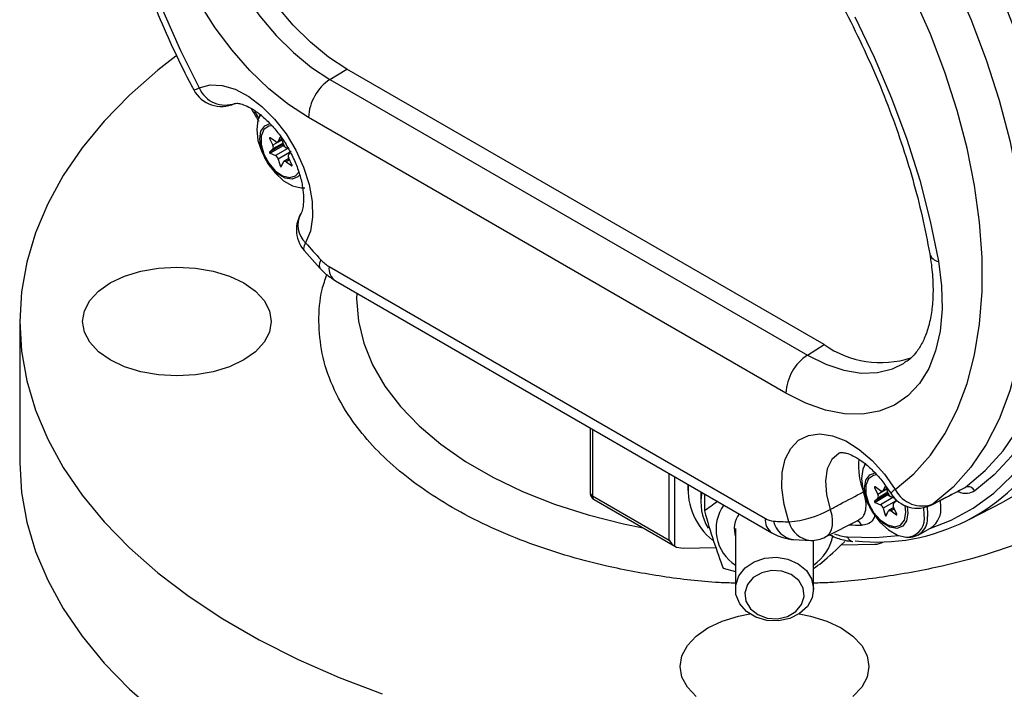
# Model space of a CAD drawing. Header units: inches. Extents: x -2.9 to 20, y -7.5 to 23.5.
# Tile 8 of 11: x 14 to 17.9, y 13 to 15.6. Entities that reach past the tile are written whole.
import ezdxf

# ---------------------------------------------------------------- set-up
doc = ezdxf.new("R2010")
doc.units = ezdxf.units.IN
doc.header["$MEASUREMENT"] = 0

msp = doc.modelspace()

# ---------------------------------------------------------------- linework, layer by layer
at = {"color": 7, "linetype": 'Continuous', "lineweight": 25}
for p, q in [((15.2471, 15.3928), (15.3138, 15.434)), ((17.2115, 14.3385), (15.3138, 15.434)), ((15.2471, 15.3928), (17.1448, 14.2973)), ((14.9468, 15.2657), (14.9643, 15.237)), ((14.9684, 15.2495), (14.9698, 15.2528)), ((17.0595, 14.146), (15.1618, 15.2415)), ((15.0106, 15.16), (15.0074, 15.1582)), ((15.0074, 15.1582), (15.0203, 15.1312)), ((15.0305, 15.1456), (15.0093, 15.161)), ((15.0568, 15.1522), (15.0203, 15.1312)), ((15.0393, 15.144), (15.0563, 15.1538)), ((15.0485, 15.1617), (15.0416, 15.1466)), ((15.0559, 15.1549), (15.0416, 15.1466)), ((15.0504, 15.1628), (15.0485, 15.1617)), ((15.0619, 15.1349), (15.055, 15.158)), ((15.0586, 15.1338), (15.0074, 15.1042)), ((15.0203, 15.1163), (15.0074, 15.1042)), ((15.0606, 15.1287), (15.0093, 15.0992)), ((15.0605, 15.1396), (15.0203, 15.1163)), ((15.0794, 15.1183), (15.0305, 15.0901)), ((15.0928, 15.1058), (15.0416, 15.0762)), ((15.0615, 15.1365), (15.0586, 15.1338)), ((15.0606, 15.1287), (15.0667, 15.1261)), ((15.0824, 15.117), (15.0731, 15.121)), ((15.0093, 15.0992), (15.0305, 15.0901)), ((15.0416, 15.0762), (15.0498, 15.0488)), ((15.084, 15.0785), (15.0642, 15.0671)), ((15.0865, 15.0732), (15.0731, 15.0655)), ((15.0833, 15.0948), (15.0903, 15.1014)), ((15.0962, 15.0529), (15.0833, 15.08)), ((15.0565, 15.0527), (15.0498, 15.0488)), ((15.0537, 15.0465), (15.0619, 15.0645)), ((15.0731, 15.0655), (15.0942, 15.0502)), ((15.0966, 15.0515), (15.0942, 15.0502)), ((15.1388, 14.9609), (15.1347, 14.9614)), ((15.1444, 14.7122), (15.2079, 14.6417)), ((15.2436, 14.6492), (16.9777, 13.6481)), ((15.2695, 14.592), (17.0036, 13.5909)), ((14.014, 14.4306), (14.014, 13.8693)), ((17.1448, 14.2973), (17.2115, 14.3385)), ((16.2811, 14.008), (16.2811, 13.75)), ((16.2902, 14.0027), (16.2902, 13.7372)), ((17.3726, 13.8616), (17.374, 13.8648)), ((16.5958, 13.5608), (16.5958, 13.8263)), ((16.6179, 13.5375), (16.6179, 13.8136)), ((16.67, 13.7835), (16.67, 13.7582)), ((17.4546, 13.7749), (17.4527, 13.7738)), ((16.2902, 13.7372), (16.5958, 13.5608)), ((16.721, 13.7541), (16.721, 13.7131)), ((16.7351, 13.7459), (16.7351, 13.6775)), ((17.4148, 13.7721), (17.4115, 13.7703)), ((17.4115, 13.7703), (17.4244, 13.7433)), ((17.4628, 13.7459), (17.4115, 13.7163)), ((17.4346, 13.7578), (17.4135, 13.7731)), ((17.4648, 13.7409), (17.4135, 13.7113)), ((17.4609, 13.7643), (17.4244, 13.7433)), ((17.4647, 13.7517), (17.4244, 13.7284)), ((17.4435, 13.7561), (17.4604, 13.7659)), ((17.4527, 13.7738), (17.4457, 13.7587)), ((17.4601, 13.767), (17.4457, 13.7587)), ((17.4661, 13.747), (17.4592, 13.7701)), ((17.4656, 13.7486), (17.4628, 13.7459)), ((17.4648, 13.7409), (17.4708, 13.7382)), ((17.6393, 13.7023), (17.7665, 13.7681)), ((17.766, 13.7693), (17.772, 13.7713)), ((16.2967, 13.7229), (16.6179, 13.5375)), ((17.4244, 13.7284), (17.4115, 13.7163)), ((17.4135, 13.7113), (17.4346, 13.7022)), ((17.4836, 13.7304), (17.4346, 13.7022)), ((17.497, 13.7179), (17.4457, 13.6883)), ((17.4919, 13.7269), (17.4772, 13.7331)), ((17.4874, 13.7069), (17.5002, 13.7189)), ((17.497, 13.7179), (17.4975, 13.7164)), ((17.5357, 13.6716), (17.5327, 13.6986)), ((17.6451, 13.7058), (17.6395, 13.7023)), ((17.6751, 13.6952), (17.6737, 13.718)), ((17.7881, 13.6429), (17.922, 13.7127)), ((17.4457, 13.6883), (17.454, 13.6609)), ((17.4607, 13.6648), (17.454, 13.6609)), ((17.4579, 13.6586), (17.4661, 13.6766)), ((17.4881, 13.6906), (17.4684, 13.6792)), ((17.4906, 13.6853), (17.4772, 13.6776)), ((17.4772, 13.6776), (17.4984, 13.6623)), ((17.5003, 13.665), (17.4874, 13.6921)), ((17.5007, 13.6636), (17.4984, 13.6623)), ((17.6091, 13.6623), (17.6068, 13.6908)), ((17.2164, 13.5741), (17.3501, 13.642)), ((16.8585, 13.6075), (16.8585, 13.3667)), ((17.5845, 13.5812), (17.6373, 13.6117)), ((17.0889, 13.5636), (17.1584, 13.5605)), ((17.1695, 13.3667), (17.1695, 13.5609)), ((17.2789, 13.5427), (17.4129, 13.5454)), ((17.324, 13.5561), (17.3246, 13.556)), ((16.6507, 13.53), (16.7806, 13.5326)), ((16.8099, 13.4498), (16.8585, 13.4363))]:
    msp.add_line(p, q, dxfattribs=at)
at = {"color": 7, "linetype": 'Continuous', "lineweight": 25, "flags": 128}
for points in [[(14.7278, 17.4674), (14.6537, 17.405), (14.5877, 17.331), (14.5301, 17.2461), (14.4815, 17.1507), (14.4422, 17.0457), (14.4125, 16.9317), (14.3925, 16.8097), (14.3825, 16.6804), (14.3825, 16.5448), (14.3925, 16.404), (14.4124, 16.2589), (14.4421, 16.1106), (14.4814, 15.9602), (14.53, 15.8087), (14.5875, 15.6573), (14.6535, 15.5071), (14.7276, 15.3592)], [(15.3138, 15.434), (15.241, 15.4818), (15.1696, 15.5404), (15.1009, 15.6085), (15.0362, 15.6849), (14.9768, 15.7682), (14.9237, 15.8567), (14.8781, 15.9488), (14.8407, 16.0428), (14.8123, 16.1369), (14.7934, 16.2292), (14.7843, 16.3181), (14.7853, 16.4018), (14.7963, 16.4788)], [(15.1618, 15.2415), (15.0826, 15.2931), (15.0047, 15.3556), (14.9293, 15.4279), (14.8578, 15.5089), (14.7912, 15.5972), (14.7306, 15.6914), (14.6772, 15.7901), (14.6316, 15.8914), (14.5947, 15.9939), (14.567, 16.0958), (14.5491, 16.1954), (14.5412, 16.2912), (14.5434, 16.3815), (14.5558, 16.4649)], [(14.7273, 16.4422), (14.7163, 16.3648), (14.7153, 16.2807), (14.7244, 16.1915), (14.7434, 16.0987), (14.7719, 16.0043), (14.8095, 15.9099), (14.8553, 15.8174), (14.9086, 15.7284), (14.9682, 15.6448), (15.0332, 15.568), (15.1022, 15.4996), (15.174, 15.4408), (15.2471, 15.3928)], [(17.8096, 16.0499), (17.8862, 15.898), (17.9551, 15.7438), (18.0157, 15.5884), (18.0677, 15.4326), (18.1107, 15.2776), (18.1445, 15.1243), (18.1687, 14.9738), (18.1834, 14.827), (18.1883, 14.685), (18.1834, 14.5486), (18.1688, 14.4187), (18.1445, 14.2962), (18.1108, 14.1819), (18.0678, 14.0765), (18.0158, 13.9807), (17.9552, 13.8952), (17.8864, 13.8205), (17.8098, 13.7571)], [(17.772, 13.7713), (17.8517, 13.8378), (17.9227, 13.9167), (17.9847, 14.0075), (18.037, 14.1095), (18.0793, 14.222), (18.1113, 14.3441), (18.1327, 14.4749), (18.1435, 14.6135), (18.1435, 14.7589), (18.1327, 14.9099), (18.1112, 15.0655), (18.0792, 15.2246), (18.0369, 15.3859), (17.9845, 15.5483), (17.9226, 15.7106), (17.8515, 15.8716), (17.7718, 16.0301)], [(17.6449, 15.9495), (17.7238, 15.7921), (17.794, 15.6322), (17.8553, 15.4711), (17.907, 15.31), (17.9488, 15.1499), (17.9805, 14.9921), (18.0017, 14.8376), (18.0124, 14.6877), (18.0124, 14.5435), (18.0017, 14.4059), (17.9805, 14.2759), (17.9489, 14.1546), (17.9071, 14.0428), (17.8554, 13.9413), (17.7942, 13.8509), (17.7239, 13.7722), (17.6451, 13.7058)], [(17.4937, 13.7623), (17.5678, 13.8248), (17.6338, 13.8987), (17.6913, 13.9837), (17.7399, 14.0791), (17.7792, 14.1841), (17.8089, 14.2981), (17.8288, 14.4202), (17.8388, 14.5495), (17.8388, 14.6851), (17.8288, 14.8259), (17.8088, 14.971), (17.7791, 15.1193), (17.7398, 15.2698), (17.6912, 15.4212), (17.6337, 15.5726), (17.5676, 15.7228), (17.4935, 15.8707)], [(17.3326, 15.6411), (17.4099, 15.4808), (17.479, 15.3184), (17.5395, 15.1551), (17.5909, 14.9919), (17.633, 14.8297), (17.6655, 14.6697)], [(17.6315, 13.6083), (17.716, 13.6405), (17.8041, 13.6881), (17.8851, 13.7477), (17.9584, 13.8188), (18.0237, 13.901), (18.0804, 13.9938), (18.1282, 14.0965), (18.1668, 14.2086), (18.196, 14.3293), (18.2156, 14.4578), (18.2253, 14.5933), (18.2253, 14.7349), (18.2154, 14.8817), (18.1958, 15.0328), (18.1665, 15.1872), (18.1278, 15.3439), (18.0799, 15.5019), (18.0345, 15.6302)], [(14.6344, 15.4852), (14.5631, 15.4294), (14.4507, 15.3305), (14.3503, 15.2274), (14.2624, 15.1206), (14.1872, 15.0106), (14.1252, 14.8979), (14.0767, 14.783), (14.0419, 14.6665), (14.021, 14.5488), (14.014, 14.4306)], [(14.7276, 15.3592), (14.7706, 15.3709), (14.819, 15.3691), (14.8708, 15.3537), (14.9242, 15.3255), (14.9769, 15.2854), (15.0269, 15.2351), (15.0724, 15.1766), (15.1115, 15.112), (15.1426, 15.044), (15.1646, 14.9751), (15.1766, 14.9081), (15.1782, 14.8456), (15.1693, 14.79), (15.1501, 14.7434)], [(14.9719, 15.2552), (14.961, 15.2315), (14.9559, 15.194), (14.961, 15.1506), (14.9757, 15.1048), (14.9989, 15.0605), (15.0287, 15.0212), (15.0627, 14.99), (15.0981, 14.9696), (15.1321, 14.9615), (15.1471, 14.9622)], [(15.1275, 15.0135), (15.1194, 15.005), (15.0966, 14.9961), (15.0686, 15.0005), (15.0387, 15.0177), (15.0107, 15.0456), (14.9879, 15.0809), (14.973, 15.1193), (14.9678, 15.1562), (14.973, 15.1871), (14.9879, 15.2083), (15.0096, 15.2171)], [(15.0171, 15.2085), (15.0037, 15.2068), (14.9839, 15.1932), (14.9734, 15.1677), (14.9734, 15.1339), (14.9839, 15.0962), (15.0037, 15.0598), (15.0299, 15.0296), (15.0591, 15.0096), (15.0873, 15.0026), (15.1107, 15.0095), (15.1238, 15.0243)], [(15.0093, 15.161), (15.0087, 15.1613), (15.0081, 15.1614), (15.0076, 15.1613), (15.0072, 15.161), (15.007, 15.1604), (15.0069, 15.1597), (15.0071, 15.159), (15.0074, 15.1582)], [(15.0416, 15.1466), (15.0408, 15.1453), (15.0398, 15.1443), (15.0385, 15.1437), (15.0371, 15.1434), (15.0355, 15.1434), (15.0339, 15.1438), (15.0322, 15.1446), (15.0305, 15.1456)], [(15.055, 15.158), (15.0545, 15.1593), (15.0537, 15.1605), (15.0528, 15.1616), (15.0518, 15.1624), (15.0507, 15.1628), (15.0498, 15.1628), (15.049, 15.1624), (15.0485, 15.1617)], [(15.0586, 15.1338), (15.0583, 15.1333), (15.0582, 15.1327), (15.0583, 15.132), (15.0585, 15.1312), (15.0589, 15.1304), (15.0594, 15.1297), (15.06, 15.1291), (15.0606, 15.1287)], [(15.0074, 15.1042), (15.0071, 15.1037), (15.0069, 15.1031), (15.007, 15.1024), (15.0072, 15.1016), (15.0076, 15.1008), (15.0081, 15.1001), (15.0087, 15.0995), (15.0093, 15.0992)], [(15.0619, 15.0645), (15.0627, 15.0658), (15.0638, 15.0668), (15.065, 15.0674), (15.0664, 15.0678), (15.068, 15.0677), (15.0696, 15.0673), (15.0714, 15.0665), (15.0731, 15.0655)], [(15.0498, 15.0488), (15.0501, 15.048), (15.0506, 15.0473), (15.0512, 15.0466), (15.0518, 15.0462), (15.0524, 15.0459), (15.0529, 15.0459), (15.0534, 15.0461), (15.0537, 15.0465)], [(15.0942, 15.0502), (15.0948, 15.0498), (15.0954, 15.0497), (15.0959, 15.0498), (15.0963, 15.0501), (15.0965, 15.0507), (15.0966, 15.0514), (15.0965, 15.0521), (15.0962, 15.0529)], [(15.1501, 14.7434), (15.1443, 14.7312), (15.142, 14.7213), (15.1432, 14.714), (15.1444, 14.7122)], [(15.2111, 14.6757), (15.206, 14.6627), (15.2044, 14.6519), (15.2063, 14.644), (15.2079, 14.6417)], [(14.264, 14.4306), (14.2712, 14.4729), (14.2925, 14.5135), (14.3272, 14.5509), (14.3738, 14.5837), (14.4306, 14.6106), (14.4955, 14.6306), (14.5658, 14.643), (14.639, 14.6471), (14.7121, 14.643), (14.7825, 14.6306), (14.8473, 14.6106), (14.9042, 14.5837), (14.9508, 14.5509), (14.9854, 14.5135), (15.0068, 14.4729), (15.014, 14.4306), (15.0068, 14.3884), (14.9854, 14.3478), (14.9508, 14.3104), (14.9042, 14.2776), (14.8473, 14.2506), (14.7825, 14.2306), (14.7121, 14.2183), (14.639, 14.2141), (14.5658, 14.2183), (14.4955, 14.2306), (14.4306, 14.2506), (14.3738, 14.2776), (14.3272, 14.3104), (14.2925, 14.3478), (14.2712, 14.3884), (14.264, 14.4306)], [(17.6655, 14.6697), (17.6779, 14.572), (17.6801, 14.4791), (17.6722, 14.3925), (17.6543, 14.3135), (17.6266, 14.2436), (17.5897, 14.1837), (17.5442, 14.135), (17.4907, 14.0981), (17.4301, 14.0738), (17.3635, 14.0623), (17.292, 14.0639), (17.2166, 14.0786), (17.1387, 14.1061), (17.0595, 14.146)], [(15.3533, 14.5436), (15.3528, 14.5204), (15.3599, 14.4319), (15.3811, 14.3441), (15.4162, 14.2579), (15.465, 14.1739), (15.527, 14.0929), (15.6016, 14.0155), (15.6883, 13.9424), (15.7864, 13.8743), (15.8949, 13.8117), (16.0129, 13.7551), (16.1395, 13.705), (16.2735, 13.6619), (16.4139, 13.6261), (16.4925, 13.6099)], [(14.014, 14.4306), (14.021, 14.3124), (14.0419, 14.1948), (14.0767, 14.0783), (14.1252, 13.9634), (14.1872, 13.8507), (14.2624, 13.7407), (14.3503, 13.6339), (14.4507, 13.5308), (14.5631, 13.4319), (14.6869, 13.3377), (14.8215, 13.2485), (14.9663, 13.1649), (15.1207, 13.0872), (15.2839, 13.0158), (15.4552, 12.9509)], [(17.1448, 14.2973), (17.218, 14.2609), (17.2897, 14.2368), (17.3587, 14.2255), (17.4237, 14.2273), (17.4834, 14.242), (17.5298, 14.265)], [(17.0712, 13.6345), (17.0521, 13.703), (17.0431, 13.769), (17.0447, 13.8297), (17.0567, 13.8828), (17.0787, 13.9263), (17.1099, 13.9583), (17.1489, 13.9778), (17.1944, 13.9839), (17.2444, 13.9764), (17.2972, 13.9556), (17.3505, 13.9223), (17.4024, 13.8777), (17.4507, 13.8237), (17.4937, 13.7623)], [(17.2724, 13.9087), (17.2705, 13.9077), (17.2422, 13.8826), (17.2237, 13.845), (17.2162, 13.7973), (17.2202, 13.7424), (17.2354, 13.6839)], [(14.014, 13.8693), (14.021, 13.7511), (14.0419, 13.6334), (14.0767, 13.5169), (14.1252, 13.402), (14.1872, 13.2893), (14.2624, 13.1793), (14.3503, 13.0725), (14.4507, 12.9694), (14.5631, 12.8705)], [(17.3761, 13.8673), (17.3651, 13.8437), (17.3601, 13.8061), (17.3651, 13.7627), (17.3799, 13.7169), (17.4031, 13.6726), (17.4329, 13.6333), (17.4669, 13.6022), (17.5023, 13.5817), (17.5363, 13.5736), (17.5512, 13.5743)], [(17.5409, 13.6953), (17.5436, 13.6692), (17.5384, 13.6383), (17.5235, 13.6171), (17.5007, 13.6082), (17.4727, 13.6126), (17.4429, 13.6298), (17.4149, 13.6577), (17.3921, 13.693), (17.3772, 13.7314), (17.372, 13.7683), (17.3772, 13.7992), (17.3921, 13.8204), (17.4136, 13.8292)], [(17.4209, 13.8206), (17.4079, 13.8189), (17.3881, 13.8053), (17.3775, 13.7799), (17.3775, 13.746), (17.3881, 13.7083), (17.4079, 13.6719), (17.4341, 13.6417), (17.4633, 13.6217), (17.4915, 13.6147), (17.5149, 13.6216), (17.5303, 13.6414), (17.5357, 13.6716), (17.5357, 13.6716)], [(17.4592, 13.7701), (17.4587, 13.7714), (17.4579, 13.7726), (17.4569, 13.7737), (17.4559, 13.7745), (17.4549, 13.7749), (17.454, 13.7749), (17.4532, 13.7746), (17.4527, 13.7738)], [(17.4135, 13.7731), (17.4129, 13.7734), (17.4123, 13.7735), (17.4118, 13.7734), (17.4114, 13.7731), (17.4112, 13.7725), (17.4111, 13.7719), (17.4112, 13.7711), (17.4115, 13.7703)], [(17.4457, 13.7587), (17.4449, 13.7574), (17.4439, 13.7564), (17.4427, 13.7558), (17.4413, 13.7555), (17.4397, 13.7555), (17.438, 13.7559), (17.4363, 13.7567), (17.4346, 13.7578)], [(17.4628, 13.7459), (17.4625, 13.7454), (17.4624, 13.7448), (17.4624, 13.7441), (17.4627, 13.7433), (17.463, 13.7425), (17.4635, 13.7418), (17.4641, 13.7412), (17.4648, 13.7409)], [(17.9754, 13.7435), (17.922, 13.7127)], [(17.4115, 13.7163), (17.4112, 13.7158), (17.4111, 13.7152), (17.4112, 13.7145), (17.4114, 13.7137), (17.4118, 13.7129), (17.4123, 13.7122), (17.4129, 13.7116), (17.4135, 13.7113)], [(17.2354, 13.6839), (17.2411, 13.6612), (17.2436, 13.6395), (17.2428, 13.6195), (17.2389, 13.6022), (17.2318, 13.588), (17.2219, 13.5776), (17.2162, 13.574)], [(17.454, 13.6609), (17.4543, 13.6601), (17.4548, 13.6594), (17.4553, 13.6587), (17.4559, 13.6583), (17.4565, 13.658), (17.4571, 13.658), (17.4576, 13.6582), (17.4579, 13.6586)], [(17.4661, 13.6766), (17.4669, 13.6779), (17.4679, 13.6789), (17.4692, 13.6796), (17.4706, 13.6799), (17.4721, 13.6798), (17.4738, 13.6794), (17.4755, 13.6787), (17.4772, 13.6776)], [(17.4984, 13.6623), (17.499, 13.6619), (17.4996, 13.6618), (17.5001, 13.6619), (17.5005, 13.6623), (17.5007, 13.6628), (17.5007, 13.6635), (17.5006, 13.6642), (17.5003, 13.665)], [(17.62, 13.6943), (17.6224, 13.6647), (17.6221, 13.6555)], [(17.3043, 13.5745), (17.4148, 13.572), (17.5063, 13.5801)], [(17.1404, 13.4407), (17.1615, 13.407), (17.1695, 13.3697), (17.1636, 13.3322), (17.1445, 13.2977), (17.1138, 13.2693), (17.0742, 13.2496), (17.0293, 13.2403), (16.983, 13.2423), (16.9395, 13.2553), (16.9025, 13.2782), (16.8755, 13.3089), (16.8608, 13.3448), (16.8597, 13.3827), (16.8723, 13.4191), (16.8975, 13.4508), (16.9331, 13.4751), (16.9758, 13.4898), (17.0219, 13.4935), (17.0673, 13.486), (17.108, 13.4678), (17.1404, 13.4407)], [(17.11, 13.4013), (17.0806, 13.4247), (17.0433, 13.4386), (17.0024, 13.4411), (16.9629, 13.4321), (16.9295, 13.4125), (16.9064, 13.3849), (16.8962, 13.3524), (16.9003, 13.3191), (16.918, 13.2889), (16.9473, 13.2655), (16.9847, 13.2517), (17.0256, 13.2491), (17.0651, 13.2582), (17.0984, 13.2777), (17.1216, 13.3054), (17.1318, 13.3378), (17.1277, 13.3711), (17.11, 13.4013)], [(16.639, 13.0596), (16.6462, 13.1018), (16.6675, 13.1424), (16.7022, 13.1798), (16.7488, 13.2126), (16.8056, 13.2396), (16.8705, 13.2596), (16.9155, 13.2685)], [(17.1125, 13.2685), (17.1575, 13.2596), (17.2223, 13.2396), (17.2792, 13.2126), (17.3258, 13.1798), (17.3604, 13.1424), (17.3818, 13.1018), (17.389, 13.0596), (17.3818, 13.0173), (17.3604, 12.9767), (17.3258, 12.9393)], [(16.7022, 12.9393), (16.6675, 12.9767), (16.6462, 13.0173), (16.639, 13.0596), (16.639, 13.0596)]]:
    msp.add_lwpolyline(points, dxfattribs=at)
at = {"color": 7, "linetype": 'Continuous', "lineweight": 25}
for centre, radius, start, end in [((15.3546, 15.2324), 0.1931, 123.85, 177.3048), ((14.7024, 15.3961), 0.0448, 274.2044, 304.3435), ((14.816, 15.4102), 0.125, 208.0124, 294.8777), ((14.8309, 15.403), 0.1122, 202.9548, 291.4838), ((15.009, 15.1237), 0.0135, 326.6166, 33.3834), ((15.0835, 15.1408), 0.0224, 195.4233, 242.1659), ((15.02, 15.0703), 0.0224, 15.4233, 62.1659), ((15.0945, 15.0874), 0.0135, 146.6166, 213.3834), ((15.2385, 14.7945), 0.125, 149.8784, 180), ((15.2159, 14.8134), 0.096, 152.3145, 226.7836), ((15.2385, 14.7945), 0.125, 180, 221.1344), ((17.391, 16.7003), 2.975, 221.1294, 222.8842), ((15.3163, 14.7714), 0.1422, 222.2974, 239.2584), ((17.6724, 14.7129), 0.0438, 198.0914, 261.0169), ((15.3033, 14.6418), 0.0602, 172.8844, 235.8034), ((17.4359, 14.6573), 0.3899, 234.8579, 287.8804), ((17.2523, 14.1369), 0.1931, 123.85, 177.3048), ((17.4208, 14.3384), 0.7848, 263.6789, 330.2255), ((17.6356, 13.8587), 0.2882, 175.0422, 201.4828), ((16.9246, 13.762), 0.2541, 175.3099, 231.9398), ((16.2967, 13.7515), 0.0157, 185.6948, 245.6253), ((16.3058, 13.7357), 0.0157, 174.2566, 234.4312), ((16.9221, 13.7132), 0.201, 168.9135, 211.199), ((17.4132, 13.7358), 0.0135, 326.6166, 33.3834), ((17.4877, 13.7529), 0.0224, 195.4233, 242.1659), ((17.5156, 13.7174), 0.05, 115.91, 142.7306), ((17.5821, 13.8134), 0.125, 211.7135, 297.3425), ((17.6009, 13.8184), 0.121, 207.6084, 291.4068), ((17.783, 13.7432), 0.0302, 27.4717, 111.4043), ((16.9506, 13.6042), 0.1691, 144.9128, 236.9622), ((17.4242, 13.6824), 0.0224, 15.4233, 62.1659), ((17.4987, 13.6995), 0.0135, 146.6166, 213.3834), ((17.4728, 13.7105), 0.0253, 17.0186, 36.1041), ((16.9639, 13.605), 0.1098, 146, 196.3096), ((17.0419, 14.0293), 0.3959, 274.2358, 299.2572), ((17.5329, 13.6494), 0.0773, 283.7663, 9.6334), ((17.5854, 13.6855), 0.0902, 305.1121, 6.2001), ((17.0374, 13.6407), 0.0602, 172.8819, 235.8284), ((17.0184, 13.715), 0.0783, 238.6507, 263.9624), ((17.0802, 14.5289), 0.8945, 265.5124, 269.4226), ((17.1033, 13.6578), 0.0954, 192.5148, 261.3287), ((17.1671, 13.6592), 0.0991, 194.4396, 264.936), ((17.3645, 14.5757), 0.9548, 266.8811, 269.7015), ((17.3342, 13.6137), 0.0263, 15.7742, 71.5885), ((17.5475, 13.648), 0.075, 263.3969, 5.7407), ((17.3212, 13.7672), 0.1934, 249.2381, 264.9798), ((17.1596, 13.6855), 0.125, 269.4476, 296.9315), ((17.0655, 13.6134), 0.1833, 304.5678, 349.0668), ((17.3276, 13.5796), 0.0238, 192.5149, 261.3273)]:
    msp.add_arc(centre, radius, start, end, dxfattribs=at)
for centre, major_axis, ratio, start_param, end_param in [((16.6179, 13.5736), (-0.0221, 0.0383), 0.577335, 1.570756, 2.356154), ((17.4129, 13.5709), (0.0427, 0.0013), 0.597193, 4.695563, 5.515138), ((16.6492, 13.5555), (0.0442, 0), 0.577382, 3.926991, 4.747296)]:
    msp.add_ellipse(centre, major_axis=major_axis, ratio=ratio, start_param=start_param, end_param=end_param, dxfattribs=at)
for points, knots in [([(14.7428, 17.6196), (14.7278, 17.6082), (14.6866, 17.577), (14.625, 17.5177), (14.5603, 17.4395), (14.5036, 17.3519), (14.4549, 17.2553), (14.4146, 17.1501), (14.3831, 17.037), (14.3606, 16.9167), (14.3472, 16.7899), (14.3431, 16.6576), (14.3482, 16.5206), (14.3625, 16.3798), (14.3857, 16.2361), (14.4177, 16.0905), (14.4581, 15.9436), (14.5069, 15.7964), (14.5635, 15.6496), (14.6267, 15.5068), (14.6758, 15.4079), (14.7025, 15.3574), (14.7056, 15.3515)], [0, 0, 0, 0, 0.029499, 0.080967, 0.132639, 0.184755, 0.237415, 0.290626, 0.344319, 0.398381, 0.452687, 0.50713, 0.561624, 0.616103, 0.67054, 0.724924, 0.779251, 0.833528, 0.88776, 0.941959, 0.993283, 1, 1, 1, 1]), ([(15.165, 17.0752), (15.1861, 17.0855), (15.2337, 17.1088), (15.3147, 17.132), (15.4062, 17.147), (15.5024, 17.1505), (15.6024, 17.1432), (15.7058, 17.125), (15.8121, 17.0961), (15.9208, 17.0566), (16.0314, 17.0066), (16.1432, 16.9463), (16.2555, 16.876), (16.3677, 16.7961), (16.4791, 16.7069), (16.5891, 16.6089), (16.6968, 16.5027), (16.8017, 16.3889), (16.903, 16.268), (17.0002, 16.1409), (17.0927, 16.0083), (17.1799, 15.8709), (17.2612, 15.7295), (17.3361, 15.5852), (17.4043, 15.4386), (17.4653, 15.2907), (17.5188, 15.1424), (17.5643, 14.9947), (17.6028, 14.8463), (17.6213, 14.7489), (17.6308, 14.6993)], [0, 0, 0, 0, 0.030347, 0.068316, 0.105834, 0.142773, 0.179183, 0.215189, 0.250923, 0.286494, 0.321982, 0.357441, 0.392899, 0.428375, 0.463884, 0.499431, 0.535015, 0.570634, 0.606284, 0.64196, 0.677656, 0.713364, 0.749079, 0.784794, 0.8205, 0.85619, 0.891858, 0.927498, 0.963102, 1, 1, 1, 1]), ([(14.8686, 15.2968), (14.8688, 15.2969), (14.8695, 15.2972), (14.8746, 15.2984), (14.891, 15.2967), (14.9165, 15.2881), (14.9486, 15.2702), (14.9836, 15.2431), (15.0194, 15.2075), (15.0537, 15.1644), (15.0844, 15.1159), (15.1096, 15.0644), (15.1282, 15.0127), (15.1393, 14.9641), (15.1432, 14.9214), (15.141, 14.8877), (15.1352, 14.8665), (15.1318, 14.8599), (15.1304, 14.8572)], [0, 0, 0, 0, 0.034912, 0.101809, 0.163211, 0.227955, 0.291731, 0.356257, 0.42223, 0.489505, 0.557625, 0.626045, 0.694091, 0.761162, 0.826831, 0.890977, 0.954239, 1, 1, 1, 1]), ([(14.9341, 15.2772), (14.9418, 15.2635), (14.9515, 15.2462), (14.9623, 15.2297), (14.9645, 15.2263)], [0, 0, 0, 0, 0.795046, 1, 1, 1, 1]), ([(17.6308, 14.6993), (17.6331, 14.685), (17.6397, 14.6435), (17.6447, 14.578), (17.6434, 14.5061), (17.6347, 14.4419), (17.6196, 14.3862), (17.5993, 14.3398), (17.5741, 14.3029), (17.5512, 14.2786), (17.5348, 14.2693), (17.5295, 14.2663)], [0, 0, 0, 0, 0.064777, 0.188538, 0.311571, 0.433977, 0.556233, 0.679134, 0.804624, 0.936281, 1, 1, 1, 1]), ([(15.2079, 14.6417), (15.2155, 14.6339), (15.2344, 14.6147), (15.2564, 14.6005), (15.2695, 14.592)], [0, 0, 0, 0, 0.404697, 1, 1, 1, 1]), ([(15.2027, 14.4306), (15.2041, 14.4732), (15.2062, 14.5358), (15.2281, 14.597), (15.2351, 14.6165)], [0, 0, 0, 0, 0.681181, 1, 1, 1, 1]), ([(16.8585, 13.3905), (16.8368, 13.3911), (16.7394, 13.3938), (16.5668, 13.4152), (16.3616, 13.4525), (16.1794, 13.5006), (16.02, 13.5543), (15.8699, 13.6176), (15.731, 13.69), (15.6056, 13.7702), (15.496, 13.8568), (15.403, 13.9488), (15.3199, 14.054), (15.2541, 14.1724), (15.2106, 14.3018), (15.2053, 14.3881), (15.2027, 14.4306)], [0, 0, 0, 0, 0.024161, 0.108837, 0.195895, 0.263947, 0.332008, 0.401509, 0.471017, 0.540518, 0.610027, 0.678079, 0.74614, 0.833191, 0.917869, 1, 1, 1, 1]), ([(18.8064, 14.2867), (18.7959, 14.249), (18.7729, 14.1668), (18.7076, 14.0541), (18.6251, 13.9488), (18.5319, 13.8568), (18.4224, 13.7702), (18.297, 13.69), (18.1581, 13.6176), (18.0079, 13.5543), (17.8486, 13.5006), (17.6664, 13.4525), (17.4612, 13.4152), (17.2886, 13.3938), (17.1911, 13.3911), (17.1695, 13.3905)], [0, 0, 0, 0, 0.081267, 0.177262, 0.252301, 0.327348, 0.403984, 0.480628, 0.557264, 0.633908, 0.708947, 0.783995, 0.879982, 0.973351, 1, 1, 1, 1]), ([(17.273, 13.9089), (17.2731, 13.909), (17.2733, 13.9093), (17.2805, 13.9105), (17.298, 13.9082), (17.3244, 13.8985), (17.3569, 13.8795), (17.3922, 13.8513), (17.4278, 13.8147), (17.4559, 13.7788), (17.4709, 13.7553), (17.4758, 13.7477)], [0, 0, 0, 0, 0.103806, 0.223841, 0.33666, 0.455656, 0.573737, 0.693352, 0.815669, 0.940308, 1, 1, 1, 1]), ([(16.2811, 13.75), (16.2811, 13.7495), (16.2809, 13.746), (16.2826, 13.739), (16.2876, 13.7302), (16.2929, 13.7244), (16.2966, 13.7231), (16.2967, 13.723)], [0, 0, 0, 0, 0.041306, 0.326477, 0.6416594, 0.9830341, 1, 1, 1, 1]), ([(17.2354, 13.6839), (17.2484, 13.6907), (17.2924, 13.7138), (17.3364, 13.7369), (17.3675, 13.7532)], [0, 0, 0, 0, 0.294977, 1, 1, 1, 1]), ([(17.3496, 13.6429), (17.3554, 13.6466), (17.3682, 13.6546), (17.3777, 13.6805), (17.379, 13.7147), (17.3713, 13.7404), (17.3675, 13.7532)], [0, 0, 0, 0, 0.217975, 0.478506, 0.739233, 1, 1, 1, 1]), ([(17.6451, 13.7058), (17.6576, 13.7122), (17.6999, 13.7341), (17.7422, 13.7559), (17.772, 13.7713)], [0, 0, 0, 0, 0.294975, 1, 1, 1, 1]), ([(17.8098, 13.7571), (17.8006, 13.753), (17.7822, 13.7446), (17.7569, 13.7466), (17.7433, 13.7547), (17.742, 13.7554)], [0, 0, 0, 0, 0.476025, 0.952064, 1, 1, 1, 1]), ([(16.7877, 13.7156), (16.7788, 13.7086), (16.7611, 13.6947), (16.7438, 13.6832), (16.7351, 13.6775)], [0, 0, 0, 0, 0.5038594, 1, 1, 1, 1]), ([(16.7351, 13.6775), (16.7474, 13.6362), (16.7723, 13.5521), (16.7972, 13.4843), (16.8099, 13.4498)], [0, 0, 0, 0, 0.491212, 1, 1, 1, 1]), ([(17.4126, 13.6608), (17.4106, 13.6549), (17.4048, 13.6375), (17.3855, 13.6238), (17.3672, 13.6217), (17.3595, 13.6209)], [0, 0, 0, 0, 0.231671, 0.677595, 1, 1, 1, 1]), ([(17.0036, 13.5909), (17.0141, 13.5855), (17.0382, 13.573), (17.0676, 13.5656), (17.0858, 13.5639), (17.0889, 13.5636)], [0, 0, 0, 0, 0.392329, 0.896371, 1, 1, 1, 1]), ([(17.2341, 13.5831), (17.2374, 13.5814), (17.2572, 13.5709), (17.2876, 13.5608), (17.314, 13.5574), (17.324, 13.5561)], [0, 0, 0, 0, 0.107856, 0.661765, 1, 1, 1, 1]), ([(17.1695, 13.4484), (17.1801, 13.4563), (17.2205, 13.4864), (17.2618, 13.5255), (17.292, 13.5546), (17.2928, 13.5554)], [0, 0, 0, 0, 0.257729, 0.979078, 1, 1, 1, 1])]:
    msp.add_open_spline(points, degree=3, knots=knots, dxfattribs=at)

doc.saveas('drawing.dxf')
